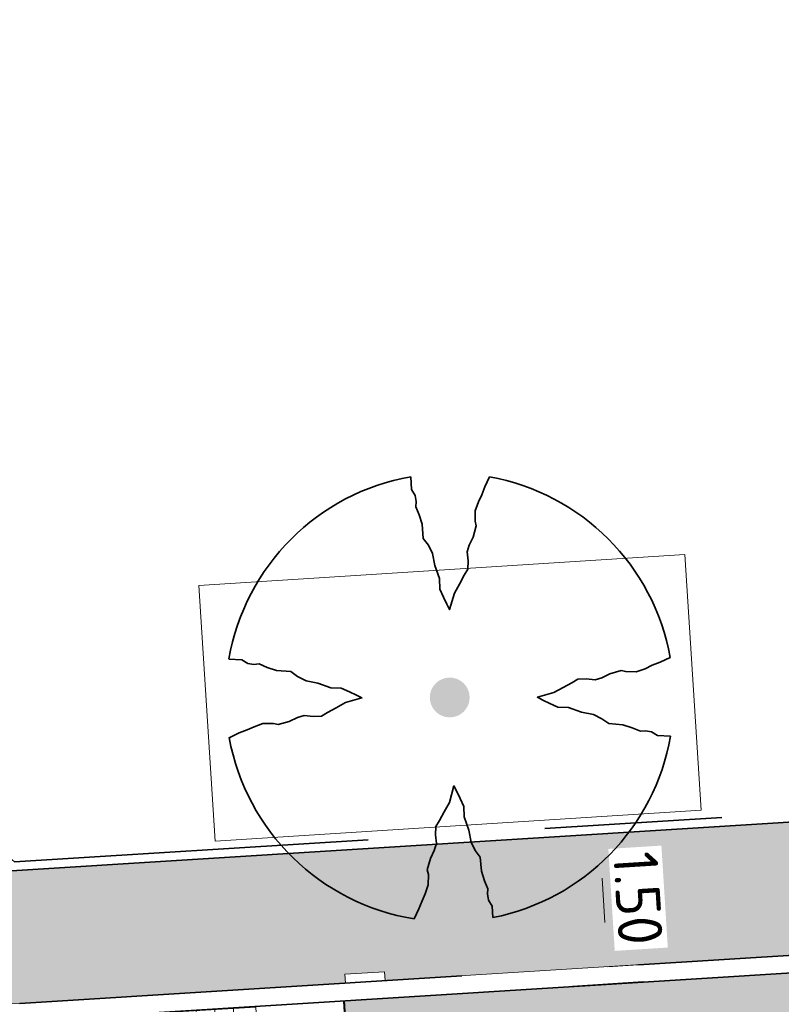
# Model space of a CAD drawing. Header units: metres. Extents: x 162305 to 163132, y 502542 to 502928.
# Tile 95 of 222: x 162470 to 162478, y 502745 to 502756. Entities that reach past the tile are written whole.
import ezdxf

# ---------------------------------------------------------------- set-up
doc = ezdxf.new("R2010")
doc.units = ezdxf.units.M
doc.linetypes.add('VH-OPSLUITBAND-SO', pattern=[10, 4, -2, 2, -2])
doc.linetypes.add('VH-TROTTOIRBAND-SO', pattern=[15, 5, -2, 2, -2, 2, -2])
for name, color, linetype, lineweight in [('N-BH-VH-DREMPEL_BESTRAAT_30KMU-G', 7, 'Continuous', 40), ('N-WE-GR-GRAS-A-200', 62, 'Continuous', 18), ('N-WE-VH-KANTOPSLUITING_VOORKANTBAND-G', 50, 'Continuous', 35), ('N-WE-VH-OPENVERHARDING_BETONSTRAATSTEEN-A', 92, 'Continuous', 18), ('N-WE-VH-OPENVERHARDING_BETONSTRAATSTEEN-A-200', 92, 'Continuous', 18), ('N-WE-VH-OPENVERHARDING_TEGEL-A', 92, 'Continuous', 18), ('X-XX-AL-M', 7, 'Continuous', 18)]:
    doc.layers.add(name, color=color, linetype=linetype, lineweight=lineweight)
for name, color, linetype, lineweight, true_color in [('N-BH-VH-VERHARDING_TEGEL-Grijs', 253, 'Continuous', 13, 0x828282), ('N-WE-GR-PLANTGATVERBETERING-A', 92, 'Continuous', 13, 0x00bd00), ('N-WE-VH-KANTOPSLUITING_OPSLUITBAND_100X200-G', 150, 'VH-OPSLUITBAND-SO', 35, 0x007fff), ('N-WE-VH-KANTOPSLUITING_TROTTOIRBAND_180X200-G', 6, 'VH-TROTTOIRBAND-SO', 35, 0xff00ff), ('N01-WE-GR-BOOM-S', 30, 'Continuous', 35, 0xff7f00)]:
    doc.layers.add(name, color=color, linetype=linetype, lineweight=lineweight, true_color=true_color)
doc.layers.add('X-XX-AL-HULPLIJN 01-G', color=1, linetype='Continuous', lineweight=18, true_color=0xff0000, plot=False)
doc.styles.add('NLCS-ISO-M200-T25', font='NLCS-ISO.ttf', dxfattribs={"height": 0.5})
doc.dimstyles.new('NLCS-M200-T25-PIJL_L2_H2', dxfattribs={"dimscale": 0.2, "dimtxt": 2.5, "dimasz": 2.5, "dimexe": 2, "dimexo": 2, "dimgap": 0.7, "dimtad": 1, "dimzin": 0, "dimdsep": 46, "dimtxsty": 'NLCS-ISO-M200-T25', "dimcen": 0, "dimdle": 2, "dimclrd": 256, "dimclre": 256, "dimclrt": 256, "dimazin": 0, "dimtfac": 1, "dimtdec": 3, "dimtofl": 0, "dimtmove": 0, "dimatfit": 3, "dimfxl": 2, "dimfxlon": 1, "dimtfillclr": 256, "dimtolj": 1, "dimtzin": 0, "dimlwd": -1, "dimlwe": -1, "dimarcsym": 0})

# ---------------------------------------------------------------- blocks, each defined once
blk = doc.blocks.new('*D237')
at = {"layer": 'Defpoints', "color": 0, "transparency": 16777216}
for p in [(162476.4178941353, 502745.0355314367), (162477.2412293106, 502745.0870626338), (162478.0185545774, 502739.6110932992)]:
    blk.add_point(p, dxfattribs=at)
at = {"layer": 'X-XX-AL-M', "transparency": 16777216}
for p, q in [((162476.8171129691, 502745.0605178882), (162476.0186753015, 502745.0105449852)), ((162476.7310887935, 502740.0314912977), (162476.4491271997, 502744.5365078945)), ((162477.1615406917, 502739.5574542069), (162476.3631030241, 502739.5074813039))]:
    blk.add_line(p, q, dxfattribs=at)
for points in [[(162476.5322977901, 502744.5417134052), (162476.3659566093, 502744.5313023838), (162476.4178941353, 502745.0355314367)], [(162476.8142593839, 502740.0366968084), (162476.6479182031, 502740.0262857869), (162476.7623218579, 502739.5324677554)]]:
    blk.add_solid(points, dxfattribs=at)
at = {"layer": 'X-XX-AL-M', "transparency": 16777216, "insert": (162477.0292487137, 502742.3114846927), "char_height": 0.5, "attachment_point": 5, "rotation": 273.58137721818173, "style": 'NLCS-ISO-M200-T25', "bg_fill": 3, "box_fill_scale": 1.1, "bg_fill_color": 256, "bg_fill_true_color": 13158600, "bg_fill_transparency": 0}
blk.add_mtext('\\A1;5,50', dxfattribs=at)
blk = doc.blocks.new('*D238')
at = {"layer": 'Defpoints', "color": 0, "transparency": 16777216}
for p in [(162476.3227849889, 502746.7260447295), (162476.2467216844, 502745.218391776)]:
    blk.add_point(p, dxfattribs=at)
at = {"layer": 'X-XX-AL-M', "transparency": 16777216}
for p, q in [((162476.3227849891, 502746.7260447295), (162476.7220038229, 502746.751031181)), ((162476.3540180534, 502746.2270211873), (162476.3852484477, 502745.7280403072)), ((162476.416481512, 502745.229016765), (162476.8157003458, 502745.2540032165))]:
    blk.add_line(p, q, dxfattribs=at)
for points in [[(162476.4371886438, 502746.2322266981), (162476.270847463, 502746.2218156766), (162476.3227849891, 502746.7260447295)], [(162476.4684190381, 502745.7332458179), (162476.3020778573, 502745.7228347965), (162476.416481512, 502745.229016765)]]:
    blk.add_solid(points, dxfattribs=at)
at = {"layer": 'X-XX-AL-M', "transparency": 16777216, "insert": (162476.7588716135, 502746.0018925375), "char_height": 0.5, "attachment_point": 5, "rotation": 273.58137721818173, "style": 'NLCS-ISO-M200-T25', "bg_fill": 3, "box_fill_scale": 1.1, "bg_fill_color": 256, "bg_fill_true_color": 13158600, "bg_fill_transparency": 0}
blk.add_mtext('\\A1;1.50', dxfattribs=at)
at = {"layer": 'Defpoints', "color": 0, "transparency": 16777216}
blk.add_point((162476.416481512, 502745.229016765), dxfattribs=at)
blk = doc.blocks.new('SGR-BOOM_3E GROOTTE')
h = blk.add_hatch(color=256)
edge = h.paths.add_edge_path()
edge.add_arc((-0.001990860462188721, 0.003386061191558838), 0.15, 0, 360)
at = {"flags": 128}
for points in [[(-0.2956210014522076, 1.665075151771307), (-0.2899960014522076, 1.568887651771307), (-0.2613085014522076, 1.523325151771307), (-0.2545585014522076, 1.477762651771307), (-0.2562460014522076, 1.438950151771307), (-0.2314960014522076, 1.378762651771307), (-0.2084335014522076, 1.306762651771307), (-0.2011210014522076, 1.200450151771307), (-0.1628710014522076, 1.149262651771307), (-0.1324960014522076, 1.086262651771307), (-0.1150585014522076, 0.9973876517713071), (-0.07905850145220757, 0.8978251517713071), (-0.07624600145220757, 0.8190751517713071), (-0.04868350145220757, 0.758325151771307), (-0.02280850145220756, 0.7048876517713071), (-0.003121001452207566, 0.664387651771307), (0.03344149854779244, 0.788137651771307), (0.07169149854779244, 0.8573251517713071), (0.1065664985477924, 0.923700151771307), (0.1341289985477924, 0.969262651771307), (0.1375039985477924, 1.032825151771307), (0.1290664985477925, 1.098637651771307), (0.1442539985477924, 1.149262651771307), (0.1751914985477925, 1.210575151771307), (0.1982539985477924, 1.294950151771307), (0.1903789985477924, 1.329825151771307), (0.1898164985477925, 1.409137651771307), (0.2134414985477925, 1.474950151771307), (0.2387539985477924, 1.527825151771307), (0.2618164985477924, 1.588575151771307), (0.2972539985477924, 1.663950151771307)], [(1.659628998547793, -0.287924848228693), (1.562316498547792, -0.282299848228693), (1.516191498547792, -0.254174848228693), (1.471753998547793, -0.246862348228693), (1.433503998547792, -0.250237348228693), (1.371066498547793, -0.224362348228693), (1.300191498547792, -0.201299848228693), (1.194441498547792, -0.193424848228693), (1.143253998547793, -0.156299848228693), (1.079128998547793, -0.124799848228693), (0.9908164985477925, -0.106799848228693), (0.8923789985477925, -0.07192484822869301), (0.8125039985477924, -0.06911234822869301), (0.7523164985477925, -0.04211234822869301), (0.6988789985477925, -0.01567484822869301), (0.6583789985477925, 0.004575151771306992), (0.7821289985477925, 0.04057515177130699), (0.8513164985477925, 0.07826265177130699), (0.9171289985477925, 0.113700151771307), (0.9621289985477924, 0.141825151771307), (1.025128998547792, 0.144075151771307), (1.092628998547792, 0.135637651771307), (1.143253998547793, 0.151387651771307), (1.204003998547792, 0.181200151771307), (1.288378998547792, 0.205950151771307), (1.323253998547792, 0.198075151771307), (1.402003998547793, 0.197512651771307), (1.468378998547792, 0.220012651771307), (1.521253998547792, 0.247012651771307), (1.582566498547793, 0.268950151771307), (1.658503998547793, 0.304387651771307)], [(-1.664746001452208, 0.292575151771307), (-1.567433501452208, 0.286950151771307), (-1.520746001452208, 0.259387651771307), (-1.475746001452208, 0.252075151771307), (-1.437496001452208, 0.255450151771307), (-1.376746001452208, 0.229575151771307), (-1.305871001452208, 0.206512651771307), (-1.198996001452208, 0.198637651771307), (-1.148933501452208, 0.160950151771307), (-1.083121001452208, 0.128325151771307), (-0.9942460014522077, 0.111450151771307), (-0.8969335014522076, 0.07713765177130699), (-0.8181835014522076, 0.074325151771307), (-0.7568710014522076, 0.04676265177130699), (-0.7039960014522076, 0.02145015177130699), (-0.6629335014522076, 0.0006376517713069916), (-0.7866835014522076, -0.03536234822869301), (-0.8564335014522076, -0.07361234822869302), (-0.9222460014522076, -0.108487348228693), (-0.9678085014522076, -0.136612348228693), (-1.030808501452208, -0.138862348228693), (-1.097183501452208, -0.130987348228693), (-1.148933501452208, -0.146174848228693), (-1.209683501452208, -0.176549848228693), (-1.292933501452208, -0.200174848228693), (-1.327808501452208, -0.192862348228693), (-1.407683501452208, -0.193424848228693), (-1.472933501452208, -0.216487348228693), (-1.525808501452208, -0.241237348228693), (-1.587121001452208, -0.263174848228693), (-1.662496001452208, -0.299737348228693)], [(-0.2703085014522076, -1.662674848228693), (-0.2337460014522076, -1.586737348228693), (-0.2106835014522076, -1.526549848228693), (-0.1864960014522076, -1.473674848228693), (-0.1634335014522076, -1.407299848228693), (-0.1628710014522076, -1.328549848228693), (-0.1713085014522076, -1.292549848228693), (-0.1471210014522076, -1.208737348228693), (-0.1178710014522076, -1.147424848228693), (-0.1021210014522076, -1.096799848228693), (-0.1094335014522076, -1.030424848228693), (-0.1066210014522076, -0.967987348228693), (-0.07849600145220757, -0.9224248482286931), (-0.04305850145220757, -0.856612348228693), (-0.004808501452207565, -0.786862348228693), (0.03006649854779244, -0.662549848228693), (0.05144149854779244, -0.703612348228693), (0.07619149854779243, -0.756487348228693), (0.1037539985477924, -0.817799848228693), (0.1071289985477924, -0.8959873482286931), (0.1420039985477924, -0.9949873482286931), (0.1588789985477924, -1.084424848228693), (0.1903789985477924, -1.147424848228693), (0.2280664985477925, -1.198612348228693), (0.2365039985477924, -1.304924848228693), (0.2595664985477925, -1.376362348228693), (0.2848789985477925, -1.437674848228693), (0.2815039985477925, -1.475362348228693), (0.2893789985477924, -1.522049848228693), (0.3169414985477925, -1.566487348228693), (0.3231289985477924, -1.652549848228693)]]:
    blk.add_lwpolyline(points, dxfattribs=at)
for start, end in [(100.0002194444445, 170.1098166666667), (10.29992500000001, 79.79196666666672), (281.0945583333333, 350.0620888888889), (190.3241250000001, 260.8432527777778)]:
    blk.add_arc((-0.001990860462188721, 0.003386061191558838), 1.687497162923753, start, end)

msp = doc.modelspace()

# ---------------------------------------------------------------- hatches: boundary and pattern name
at = {"layer": 'N-WE-GR-GRAS-A-200'}
h = msp.add_hatch(dxfattribs=at)
h.set_pattern_fill('AGR-GRAS_02-SO', color=256, scale=0.2, style=0, pattern_type=2)
h.set_pattern_definition([(0, (0, 0), (2, 2), [0.5, -1.5]), (0, (1.1, 1.2), (2, 2), [0.5, -1.5]), (90, (0.2, 0.7000000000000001), (-2, 2), [0.5, -1.5]), (90, (1, 1.4), (-2, 2), [0.5, -1.5]), (45, (0.4, 1.4), (0, 2.00000000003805), [0.5, -2.328427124]), (135, (1.1, 0), (-2.00000000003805, 0), [0.5, -2.328427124]), (26.56505119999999, (0.5, 0.6000000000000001), (2.000000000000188, 8.001289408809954e-10), [0.5, -3.972135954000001]), (26.56505119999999, (1.4, 1.6), (2.000000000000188, 8.001289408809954e-10), [0.5, -3.972135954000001]), (63.43494882, (1.4, 0), (1.019972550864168e-10, 2.000000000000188), [0.4999999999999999, -3.972135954]), (63.43494882, (0.5, 0.9), (1.019972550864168e-10, 2.000000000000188), [0.4999999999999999, -3.972135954]), (63.43494882, (1.2, 0.4), (1.019972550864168e-10, 2.000000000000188), [0.4999999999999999, -3.972135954]), (116.5650512, (0, 1.1), (-8.00129740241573e-10, 2.000000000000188), [0.4999999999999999, -3.972135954]), (153.43494882, (0.4, 0.3), (-2.000000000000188, 1.019979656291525e-10), [0.5, -3.972135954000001])])
h.paths.add_polyline_path([(162421.5165590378, 502819.7260517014), (162435.0341480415, 502820.5761715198), (162435.1688183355, 502820.4316233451), (162435.3426501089, 502820.2749681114), (162435.552850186, 502820.1206294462), (162435.8967156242, 502819.9441172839), (162436.2277402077, 502819.8405780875), (162436.6488709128, 502819.7886927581), (162442.0138132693, 502820.0949395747), (162442.1810611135, 502820.2103278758), (162442.3248732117, 502817.9525913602), (162445.007909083, 502818.1234939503), (162446.2444226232, 502817.2507322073), (162443.1915292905, 502817.0609060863), (162443.5109028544, 502811.9245559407), (162442.5054510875, 502811.8576059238), (162442.17, 502817.226), (162424.634, 502816.1300000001), (162424.643, 502815.982), (162424.9671399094, 502810.7714661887), (162422.0807124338, 502810.5898051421)])
edge = h.paths.add_edge_path(flags=16)
edge.add_ellipse((162362.043387, 502852.5697739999), major_axis=(-0.002383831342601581, 0.03742427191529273), ratio=0.9992283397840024, start_angle=0, end_angle=360, ccw=False)
edge = h.paths.add_edge_path(flags=16)
edge.add_ellipse((162362.5847170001, 502843.0740939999), major_axis=(-0.002383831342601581, 0.03742427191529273), ratio=0.9992283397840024, start_angle=0, end_angle=360, ccw=False)
edge = h.paths.add_edge_path(flags=16)
edge.add_ellipse((162361.374981, 502862.4700579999), major_axis=(-0.002383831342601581, 0.03742427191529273), ratio=0.9992283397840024, start_angle=0, end_angle=360, ccw=False)
h.paths.add_polyline_path([(162362.2190213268, 502859.5504481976), (162362.3188333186, 502859.5565773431), (162363.5149332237, 502840.0783135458), (162363.4151212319, 502840.0721844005), (162363.4427023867, 502839.6230304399), (162363.5425143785, 502839.6291595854), (162363.6292576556, 502838.2165615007), (162362.8224999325, 502838.1585549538), (162362.7862460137, 502838.484052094), (162362.7876825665, 502838.4841989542), (162362.7580411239, 502838.7741446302), (162362.163, 502845.4909999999), (162360.89836909, 502866.6763346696), (162361.8778000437, 502866.7387219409), (162362.2912521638, 502860.0057313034), (162362.191440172, 502859.9996021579)])
h.paths.add_polyline_path([(162370.3601271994, 502859.1295107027), (162370.1821962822, 502861.9228857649), (162370.463, 502861.9199999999), (162370.486, 502861.4019999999), (162370.7786257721, 502861.4149999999), (162370.814, 502860.8959999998), (162371.3365986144, 502860.9349999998), (162371.387, 502859.961), (162371.777, 502859.9789999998), (162371.7795167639, 502859.2226011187)])
edge = h.paths.add_edge_path(flags=16)
edge.add_ellipse((162389.543764, 502924.3068979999), major_axis=(-0.002385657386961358, 0.03745293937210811), ratio=0.9992283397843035, start_angle=0, end_angle=360, ccw=False)
edge = h.paths.add_edge_path(flags=16)
edge.add_ellipse((162379.964316, 502923.7109299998), major_axis=(-0.002385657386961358, 0.03745293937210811), ratio=0.9992283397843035, start_angle=0, end_angle=360, ccw=False)
h.paths.add_polyline_path([(162371.042, 502923.0409999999), (162371.029, 502923.5469999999), (162371.0223638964, 502923.6548720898), (162398.1123599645, 502925.3046281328), (162398.1452615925, 502924.7643634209)])
edge = h.paths.add_edge_path(flags=16)
edge.add_ellipse((162472.361153, 502871.472719), major_axis=(-0.002385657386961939, 0.03745293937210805), ratio=0.9992283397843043, start_angle=0, end_angle=360, ccw=False)
edge = h.paths.add_edge_path(flags=16)
edge.add_ellipse((162472.2864730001, 502872.403486), major_axis=(-0.002385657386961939, 0.03745293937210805), ratio=0.9992283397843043, start_angle=0, end_angle=360, ccw=False)
edge = h.paths.add_edge_path(flags=16)
edge.add_ellipse((162481.3114880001, 502872.9735409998), major_axis=(-0.002385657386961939, 0.03745293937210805), ratio=0.9992283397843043, start_angle=0, end_angle=360, ccw=False)
edge = h.paths.add_edge_path(flags=16)
edge.add_ellipse((162481.4002010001, 502872.0775119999), major_axis=(-0.002385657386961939, 0.03745293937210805), ratio=0.9992283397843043, start_angle=0, end_angle=360, ccw=False)
edge = h.paths.add_edge_path(flags=16)
edge.add_ellipse((162491.4805440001, 502873.637313), major_axis=(-0.002385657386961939, 0.03745293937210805), ratio=0.9992283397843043, start_angle=0, end_angle=360, ccw=False)
edge = h.paths.add_edge_path()
edge.add_line((162491.6143036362, 502871.717545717), (162490.495948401, 502871.6572610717))
edge.add_line((162490.495948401, 502871.6572610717), (162490.4911206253, 502871.770458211))
edge.add_line((162490.4911206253, 502871.770458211), (162478.1572766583, 502870.9921482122))
edge.add_line((162478.1572766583, 502870.9921482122), (162470.9743753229, 502870.6049558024))
edge.add_line((162470.9743753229, 502870.6049558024), (162470.8563556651, 502872.5000220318))
edge.add_line((162470.8563556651, 502872.5000220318), (162485.6270000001, 502873.4150000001))
edge.add_line((162485.6270000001, 502873.4150000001), (162493.227, 502873.874))
edge.add_line((162493.227, 502873.874), (162492.8458826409, 502880.3916842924))
edge.add_line((162492.8458826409, 502880.3916842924), (162493.9870089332, 502880.4646632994))
edge.add_line((162493.9870089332, 502880.4646632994), (162494.5185704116, 502871.8740994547))
edge.add_line((162494.5185704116, 502871.8740994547), (162491.6457403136, 502871.7192403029))
edge.add_ellipse((162491.6281880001, 502871.7524060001), major_axis=(-0.002385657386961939, 0.03745293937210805), ratio=0.9992283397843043, start_angle=204.2610710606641, end_angle=514.6215030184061)
h.paths.add_polyline_path([(162503.0755587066, 502855.4427169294), (162503.1753678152, 502855.4488928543), (162503.1815437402, 502855.3490837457), (162507.7228581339, 502855.6300883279), (162508.3250288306, 502845.8984091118), (162508.8258166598, 502845.9293965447), (162509.9220368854, 502845.9962164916), (162508.4797209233, 502869.3054814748), (162502.5611213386, 502868.9392541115), (162502.3616388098, 502868.2951169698), (162502.3731368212, 502866.8913389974)])
h.paths.add_polyline_path([(162538.7342247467, 502870.4526310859), (162538.7367962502, 502870.458550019), (162538.7430412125, 502870.4777147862), (162538.7473811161, 502870.496931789), (162538.7498959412, 502870.5159468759), (162538.7507036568, 502870.5345366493), (162538.7498980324, 502870.5531265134), (162538.7473853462, 502870.5721418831), (162538.7430476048, 502870.5913593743), (162538.7368047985, 502870.6105248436), (162538.7286236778, 502870.6293614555), (162538.7222540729, 502870.6408522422), (162538.7033428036, 502870.9382040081), (162537.9507959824, 502870.8903428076), (162537.9680789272, 502870.6185940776), (162537.964609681, 502870.6106081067), (162537.9583653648, 502870.5914438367), (162537.9540258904, 502870.5722273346), (162537.9515112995, 502870.5532127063), (162537.9507036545, 502870.5346233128), (162537.9515092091, 502870.5160338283), (162537.9540216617, 502870.4970189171), (162537.9583589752, 502870.4778019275), (162537.964601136, 502870.4586369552), (162537.9727813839, 502870.4398007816), (162537.9803143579, 502870.4262100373), (162537.9986571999, 502870.137795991), (162538.7512040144, 502870.1856571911)], flags=16)
edge = h.paths.add_edge_path(flags=16)
edge.add_ellipse((162531.9063522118, 502869.9819825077), major_axis=(-0.2500000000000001, 0), ratio=1, start_angle=-146.51130248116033, end_angle=206.7590416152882, ccw=False)
edge.add_line((162532.1148508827, 502870.1199256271), (162532.1295791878, 502870.0945423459))
edge = h.paths.add_edge_path(flags=16)
edge.add_ellipse((162511.918555, 502869.277477), major_axis=(-0.00238565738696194, 0.03745293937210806), ratio=0.9992283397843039, start_angle=0, end_angle=360, ccw=False)
edge = h.paths.add_edge_path(flags=16)
edge.add_ellipse((162522.496849, 502868.4620289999), major_axis=(-0.00238565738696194, 0.03745293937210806), ratio=0.9992283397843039, start_angle=0, end_angle=360, ccw=False)
edge = h.paths.add_edge_path(flags=16)
edge.add_ellipse((162522.447144, 502869.8904319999), major_axis=(-0.00238565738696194, 0.03745293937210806), ratio=0.9992283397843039, start_angle=0, end_angle=360, ccw=False)
edge = h.paths.add_edge_path(flags=16)
edge.add_ellipse((162532.378619, 502869.05672), major_axis=(-0.00238565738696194, 0.03745293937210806), ratio=0.9992283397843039, start_angle=0, end_angle=360, ccw=False)
edge = h.paths.add_edge_path()
edge.add_line((162511.9016605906, 502867.7473060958), (162510.2102112, 502867.6449842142))
edge.add_line((162510.2102112, 502867.6449842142), (162510.1085309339, 502869.3060766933))
edge.add_line((162510.1085309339, 502869.3060766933), (162538.7403474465, 502871.0777381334))
edge.add_line((162538.7403474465, 502871.0777381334), (162538.8441031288, 502869.3771517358))
edge.add_line((162538.8441031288, 502869.3771517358), (162511.9425193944, 502867.7497777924))
edge.add_ellipse((162511.920191, 502867.7799310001), major_axis=(-0.00238565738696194, 0.03745293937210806), ratio=0.9992283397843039, start_angle=212.895373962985, end_angle=506.7391838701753)
edge = h.paths.add_edge_path(flags=16)
edge.add_ellipse((162554.016631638, 502704.4069191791), major_axis=(-0.2500000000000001, 0), ratio=1, start_angle=-19.78060631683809, end_angle=333.4897362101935, ccw=False)
edge.add_line((162553.7813827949, 502704.4915240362), (162553.7929180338, 502704.5185087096))
edge = h.paths.add_edge_path()
edge.add_ellipse((162551.4431023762, 502714.7606002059), major_axis=(-0.5786424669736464, 0), ratio=1, start_angle=88.32756619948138, end_angle=98.42476321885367)
edge.add_line((162551.5278796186, 502714.1882018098), (162556.303, 502714.513))
edge.add_line((162556.303, 502714.513), (162556.577, 502710.1250000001))
edge.add_line((162556.577, 502710.1250000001), (162556.776, 502710.137))
edge.add_line((162556.776, 502710.137), (162556.8456714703, 502709.2360332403))
edge.add_line((162556.8456714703, 502709.2360332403), (162552.7317102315, 502708.9739843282))
edge.add_line((162552.7317102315, 502708.9739843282), (162552.9859847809, 502704.982074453))
edge.add_line((162552.9859847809, 502704.982074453), (162557.1540978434, 502705.2475726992))
edge.add_line((162557.1540978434, 502705.2475726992), (162557.1710000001, 502705.029))
edge.add_line((162557.1710000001, 502705.029), (162577.095, 502706.273))
edge.add_line((162577.095, 502706.273), (162577.2190000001, 502706.8259999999))
edge.add_line((162577.2190000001, 502706.8259999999), (162577.3048540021, 502705.3783479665))
edge.add_line((162577.3048540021, 502705.3783479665), (162549.7918656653, 502703.6927452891))
edge.add_line((162549.7918656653, 502703.6927452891), (162549.1598177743, 502713.8137040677))
edge.add_line((162549.1598177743, 502713.8137040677), (162549.361875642, 502713.8262496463))
edge.add_line((162549.361875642, 502713.8262496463), (162549.3556780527, 502713.9260674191))
edge.add_line((162549.3556780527, 502713.9260674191), (162550.2635827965, 502713.9824417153))
edge.add_ellipse((162550.2202014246, 502714.6810961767), major_axis=(-0.7000000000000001, 0), ratio=1, start_angle=93.55309047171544, end_angle=128.9931781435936)
edge.add_line((162550.6606609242, 502714.1370415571), (162551.426214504, 502714.1822042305))
edge = h.paths.add_edge_path(flags=16)
edge.add_ellipse((162508.182291, 502708.9626890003), major_axis=(-0.002385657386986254, 0.03745293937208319), ratio=0.9992283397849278, start_angle=0, end_angle=360, ccw=False)
edge = h.paths.add_edge_path(flags=16)
edge.add_ellipse((162498.418432, 502708.1386420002), major_axis=(-0.002385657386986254, 0.03745293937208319), ratio=0.9992283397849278, start_angle=0, end_angle=360, ccw=False)
edge = h.paths.add_edge_path(flags=16)
edge.add_ellipse((162487.92888, 502707.676082), major_axis=(-0.002385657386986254, 0.03745293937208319), ratio=0.9992283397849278, start_angle=0, end_angle=360, ccw=False)
edge = h.paths.add_edge_path(flags=16)
edge.add_ellipse((162478.21442, 502707.1048410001), major_axis=(-0.002385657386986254, 0.03745293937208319), ratio=0.9992283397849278, start_angle=0, end_angle=360, ccw=False)
h.paths.add_polyline_path([(162476.6849999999, 502707.0870000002), (162505.879, 502708.9120000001), (162539.79, 502710.978), (162539.8512384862, 502709.9872224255), (162476.7460532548, 502706.0992192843)])
edge = h.paths.add_edge_path(flags=16)
edge.add_ellipse((162395.834261, 502721.3618740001), major_axis=(-0.002383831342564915, 0.03742427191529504), ratio=0.999228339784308, start_angle=0, end_angle=360, ccw=False)
edge = h.paths.add_edge_path(flags=16)
edge.add_ellipse((162396.470102, 502711.1848960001), major_axis=(-0.002383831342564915, 0.03742427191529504), ratio=0.999228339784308, start_angle=0, end_angle=360, ccw=False)
edge = h.paths.add_edge_path()
edge.add_line((162395.3827017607, 502731.7149209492), (162396.765, 502708.907))
edge.add_line((162396.765, 502708.907), (162397.0362159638, 502704.3002450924))
edge.add_line((162397.0362159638, 502704.3002450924), (162396.2952306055, 502704.2557530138))
edge.add_line((162396.2952306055, 502704.2557530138), (162395.7976409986, 502704.6969723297))
edge.add_line((162395.7976409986, 502704.6969723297), (162394.0179850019, 502733.9348903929))
edge.add_line((162394.0179850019, 502733.9348903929), (162394.9004865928, 502734.9337845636))
edge.add_line((162394.9004865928, 502734.9337845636), (162395.1865293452, 502734.9517658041))
edge.add_line((162395.1865293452, 502734.9517658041), (162395.3786342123, 502731.7820354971))
edge.add_ellipse((162395.364097, 502731.7474740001), major_axis=(-0.002383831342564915, 0.03742427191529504), ratio=0.999228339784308, start_angle=333.5251489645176, end_angle=566.1216927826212)
edge = h.paths.add_edge_path(flags=16)
edge.add_ellipse((162599.331135, 502707.3641609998), major_axis=(-0.002385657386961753, 0.03745293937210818), ratio=0.9992283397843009, start_angle=0, end_angle=360, ccw=False)
edge = h.paths.add_edge_path(flags=16)
edge.add_ellipse((162589.564927, 502706.8229459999), major_axis=(-0.002385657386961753, 0.03745293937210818), ratio=0.9992283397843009, start_angle=0, end_angle=360, ccw=False)
edge = h.paths.add_edge_path()
edge.add_ellipse((162583.9606018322, 502706.2395809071), major_axis=(-0.25, 0), ratio=1, start_angle=93.48921757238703, end_angle=273.4892176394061)
edge.add_line((162583.9453866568, 502706.4891174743), (162583.9425624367, 502706.5354361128))
edge.add_line((162583.9425624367, 502706.5354361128), (162608.977, 502708.0619999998))
edge.add_line((162608.977, 502708.0619999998), (162609.0222481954, 502707.3215365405))
edge.add_line((162609.0222481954, 502707.3215365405), (162583.9881483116, 502705.7878047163))
edge.add_line((162583.9881483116, 502705.7878047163), (162583.9758170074, 502705.9900443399))
edge = h.paths.add_edge_path(flags=16)
edge.add_ellipse((162616.1438289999, 502666.5185710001), major_axis=(-0.002383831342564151, 0.03742427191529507), ratio=0.9992283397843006, start_angle=0, end_angle=360, ccw=False)
edge = h.paths.add_edge_path(flags=16)
edge.add_ellipse((162615.418174, 502676.4011740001), major_axis=(-0.002383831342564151, 0.03742427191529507), ratio=0.9992283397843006, start_angle=0, end_angle=360, ccw=False)
edge = h.paths.add_edge_path()
edge.add_ellipse((162615.4285143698, 502664.8072041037), major_axis=(-0.25, 0), ratio=1, start_angle=33.48920055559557, end_angle=333.4892346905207)
edge.add_line((162615.2048017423, 502664.9187955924), (162615.1525454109, 502664.9448619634))
edge.add_line((162615.1525454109, 502664.9448619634), (162613.958497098, 502684.041838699))
edge.add_line((162613.958497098, 502684.041838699), (162615.1414976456, 502684.115805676))
edge.add_line((162615.1414976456, 502684.115805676), (162615.159, 502683.7990000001))
edge.add_line((162615.159, 502683.7990000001), (162616.3066053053, 502665.5481842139))
edge.add_line((162616.3066053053, 502665.5481842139), (162616.3033225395, 502665.5336481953))
edge.add_line((162616.3033225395, 502665.5336481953), (162616.3008077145, 502665.514633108))
edge.add_line((162616.3008077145, 502665.514633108), (162616.2999999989, 502665.4960433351))
edge.add_line((162616.2999999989, 502665.4960433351), (162616.3008056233, 502665.4774534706))
edge.add_line((162616.3008056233, 502665.4774534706), (162616.3033183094, 502665.4584381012))
edge.add_line((162616.3033183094, 502665.4584381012), (162616.3076560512, 502665.4392206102))
edge.add_line((162616.3076560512, 502665.4392206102), (162616.3138988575, 502665.4200551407))
edge.add_line((162616.3138988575, 502665.4200551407), (162616.314791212, 502665.4180005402))
edge.add_line((162616.314791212, 502665.4180005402), (162616.722, 502658.942))
edge.add_line((162616.722, 502658.942), (162615.5333526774, 502658.8544320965))
edge.add_line((162615.5333526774, 502658.8544320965), (162615.1717733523, 502664.6373404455))
edge.add_line((162615.1717733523, 502664.6373404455), (162615.2200169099, 502664.6692591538))
h.paths.add_polyline_path([(162613.8066207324, 502655.3830135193), (162613.5983157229, 502658.7118775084), (162613.6383711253, 502658.7148283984), (162613.9336933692, 502653.9916007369), (162582.143659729, 502652.0176703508), (162582.0627495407, 502653.3171170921)])
h.paths.add_polyline_path([(162630.4243863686, 502647.5564365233), (162630.6988101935, 502642.625785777), (162628.400261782, 502642.4938657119), (162627.7770362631, 502642.4580970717), (162627.7860277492, 502642.2775601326), (162603.4329293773, 502640.7654094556), (162603.1143130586, 502645.8967066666), (162602.0771908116, 502645.8411463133), (162602.1052835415, 502645.3920240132), (162602.140627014, 502645.3942347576), (162602.4673671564, 502640.0490361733), (162633.8554516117, 502641.9628847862), (162634.1446303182, 502641.9819357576), (162633.8808725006, 502644.367061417), (162633.7172807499, 502644.9995907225), (162633.3784737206, 502645.7268571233), (162632.876258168, 502646.363503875), (162632.2858631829, 502646.8539192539), (162631.6236958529, 502647.2106270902)])
edge = h.paths.add_edge_path(flags=16)
edge.add_ellipse((162567.844551, 502652.1996749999), major_axis=(-0.002385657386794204, 0.03745293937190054), ratio=0.9992283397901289, start_angle=0, end_angle=360, ccw=False)
edge = h.paths.add_edge_path()
edge.add_line((162548.0456737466, 502650.7682154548), (162548.0302749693, 502651.0150177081))
edge.add_line((162548.0302749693, 502651.0150177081), (162549.486, 502651.1087671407))
edge.add_line((162549.486, 502651.1087671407), (162549.486, 502650.5171653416))
edge.add_line((162549.486, 502650.5171653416), (162550.286, 502650.5171653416))
edge.add_line((162550.286, 502650.5171653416), (162550.286, 502651.1602875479))
edge.add_line((162550.286, 502651.1602875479), (162558.5596133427, 502651.6931124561))
edge.add_ellipse((162558.586846, 502651.7189099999), major_axis=(-0.002385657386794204, 0.03745293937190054), ratio=0.9992283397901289, start_angle=129.7834060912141, end_angle=230.2967654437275)
edge.add_line((162558.6171626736, 502651.6968186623), (162573.8774278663, 502652.679587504))
edge.add_line((162573.8774278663, 502652.679587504), (162573.9442433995, 502651.6087087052))
edge.add_line((162573.9442433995, 502651.6087087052), (162548.0933813, 502650.003587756))
edge.add_line((162548.0933813, 502650.003587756), (162548.0496484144, 502650.7045118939))
edge.add_ellipse((162548.027968, 502650.7351350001), major_axis=(-0.002385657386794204, 0.03745293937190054), ratio=0.9992283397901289, start_angle=211.6726546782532, end_angle=328.1783617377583)
edge = h.paths.add_edge_path(flags=16)
edge.add_ellipse((162430.664854, 502659.8648859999), major_axis=(-0.002385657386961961, 0.03745293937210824), ratio=0.999228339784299, start_angle=0, end_angle=360, ccw=False)
edge = h.paths.add_edge_path(flags=16)
edge.add_ellipse((162420.419076, 502659.6422339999), major_axis=(-0.002385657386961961, 0.03745293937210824), ratio=0.999228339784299, start_angle=0, end_angle=360, ccw=False)
edge = h.paths.add_edge_path(flags=16)
edge.add_ellipse((162411.255758, 502659.1550639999), major_axis=(-0.002385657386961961, 0.03745293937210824), ratio=0.999228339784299, start_angle=0, end_angle=360, ccw=False)
h.paths.add_polyline_path([(162435.5066193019, 502661.0433013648), (162435.3233302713, 502659.8573135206), (162409.6329158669, 502658.2621252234), (162409.5620526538, 502659.4211363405), (162417.3110000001, 502659.9086496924), (162417.3110000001, 502659.5641653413), (162418.1110000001, 502659.5641653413), (162418.1110000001, 502659.9623525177)])
edge = h.paths.add_edge_path()
edge.add_arc((162406.536, 502665.135), 0.2500000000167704, 314.1360549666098, 386.7590416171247)
edge.add_line((162406.759226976, 502665.2475598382), (162406.7444974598, 502665.27294495))
edge.add_arc((162406.5359999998, 502665.135), 0.2500000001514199, 33.48920055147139, 53.15212306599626)
edge.add_line((162406.685923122, 502665.3350576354), (162405.617, 502682.119))
edge.add_line((162405.617, 502682.119), (162404.587, 502699.361))
edge.add_line((162404.587, 502699.361), (162405.1143578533, 502699.3935952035))
edge.add_line((162405.1143578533, 502699.3935952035), (162407.5658656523, 502659.2976883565))
edge.add_line((162407.5658656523, 502659.2976883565), (162407.0728233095, 502659.2672141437))
edge.add_line((162407.0728233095, 502659.2672141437), (162407.068, 502659.3430000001))
edge.add_line((162407.068, 502659.3430000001), (162407.062, 502659.4299999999))
edge.add_line((162407.062, 502659.4299999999), (162406.7100911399, 502664.9555779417))
h.paths.add_polyline_path([(162384.1750049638, 502626.9891315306), (162385.0461632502, 502626.5921299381), (162372.824584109, 502599.0138271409), (162371.3350000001, 502595.4950000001), (162370.7215316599, 502593.4947695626), (162370.3940593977, 502591.742593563), (162370.27, 502590.8190000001), (162370.22, 502589.0400000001), (162370.38, 502587.0300000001), (162370.565, 502585.909), (162371.415, 502583.295), (162372.1925058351, 502581.7065360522), (162370.9084498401, 502584.3298946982), (162369.965918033, 502586.8058962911), (162369.7468094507, 502588.0398939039), (162369.6159284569, 502589.5431637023), (162369.6091660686, 502591.0279743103), (162369.7646776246, 502592.5846402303), (162370.1565436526, 502594.4288020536), (162370.7452851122, 502596.21519706), (162373.7388263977, 502603.1545829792), (162382.0728048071, 502622.3892297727), (162383.9823001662, 502627.0156439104)])
h.paths.add_polyline_path([(162633.5463762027, 502600.5126540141), (162633.8283551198, 502595.9714000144), (162634.9231162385, 502596.039376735), (162635.3607743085, 502596.0881576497), (162635.8073451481, 502596.2543479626), (162636.1271517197, 502596.4813361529), (162636.3947428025, 502596.7820698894), (162636.6092821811, 502597.1852952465), (162636.6796266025, 502597.5214881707), (162636.6916618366, 502597.8519463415), (162636.4580000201, 502601.6318122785), (162636.458, 502601.6900000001), (162604.9018155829, 502599.7525513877), (162604.8522315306, 502599.7495070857), (162605.1491306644, 502595.6509770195), (162605.3252974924, 502595.0911310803), (162605.5291921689, 502594.7712351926), (162606.0306337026, 502594.3268080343), (162606.4894983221, 502594.1006345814), (162606.9796067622, 502594.0141961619), (162607.3978853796, 502594.0296818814), (162607.3792933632, 502594.3291052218), (162607.4791011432, 502594.3353025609), (162607.1971222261, 502598.8765565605)])
at = {"layer": 'N-WE-VH-OPENVERHARDING_BETONSTRAATSTEEN-A', "true_color": 0x333333}
h = msp.add_hatch(dxfattribs=at)
h.set_pattern_fill('AVH-BSS_KEIFORMAAT_ELLEBOOG', color=250, scale=2, angle=3.513781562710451, pattern_type=2)
h.set_pattern_definition([(3.513781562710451, (0, 0), (0.1967346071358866, 0.2224758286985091), [0.63, -0.21]), (273.5137815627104, (-0.02574122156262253, 0.4192104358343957), (0.1967346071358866, 0.2224758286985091), [0.63, -0.21])])
edge = h.paths.add_edge_path()
edge.add_arc((162457.3715711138, 502737.2431188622), 5.99999999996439, 3.5530904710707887, 93.55309047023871, ccw=False)
edge.add_line((162463.3600379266, 502737.6149591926), (162463.5663230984, 502734.2927485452))
edge.add_line((162463.5663230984, 502734.2927485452), (162469.0611713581, 502734.6377365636))
edge.add_line((162469.0611713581, 502734.6377365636), (162469.0355720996, 502735.0500111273))
edge.add_arc((162473.0278833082, 502735.2979046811), 4.000000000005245, 93.56712088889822, 183.5530904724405, ccw=False)
edge.add_line((162472.7790121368, 502739.2901550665), (162472.4423296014, 502744.7734365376))
edge.add_line((162472.4423296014, 502744.7734365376), (162469.790203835, 502744.6138510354))
edge.add_arc((162469.5403370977, 502748.6060392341), 3.999999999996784, 222.0189401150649, 273.581409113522, ccw=False)
edge.add_arc((162459.8633978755, 502739.8577826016), 9.045127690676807, 42.15686090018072, 93.4197250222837)
edge.add_line((162459.3238557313, 502748.8868040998), (162456.6535903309, 502748.7142805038))
edge.add_line((162456.6535903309, 502748.7142805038), (162456.9997307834, 502743.231585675))
at = {"layer": 'N-WE-VH-OPENVERHARDING_BETONSTRAATSTEEN-A-200', "true_color": 0x333333}
h = msp.add_hatch(dxfattribs=at)
h.set_pattern_fill('AVH-BSS_KEIFORMAAT_KEPER-SO', color=250, scale=0.2, angle=3.550433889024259, pattern_type=2)
h.set_pattern_definition([(48.55043388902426, (0, 0), (-0.0183914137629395, 0.2964148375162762), [0.63, -0.21]), (138.5504338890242, (0.139011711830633, 0.157403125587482), (-0.01839141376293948, 0.2964148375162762), [0.63, -0.21])])
h.paths.add_polyline_path([(162473.4399900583, 502744.8423114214), (162473.7770647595, 502739.3525423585), (162535.7427512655, 502743.2309873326), (162538.4181927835, 502743.3984595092), (162538.0746213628, 502748.8876988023), (162505.6320284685, 502746.8561230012), (162499.6437807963, 502746.4825521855)])
at = {"layer": 'N-WE-VH-OPENVERHARDING_TEGEL-A', "true_color": 0x333333}
h = msp.add_hatch(dxfattribs=at)
h.set_pattern_fill('AVH-TEGEL_300X300_HALFST', color=250, angle=3.036056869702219, pattern_type=2)
h.set_pattern_definition([(3.036056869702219, (0, 0), (0.2916342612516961, 0.1656787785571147), [0.3, -0.3]), (93.0360568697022, (0, 0), (-0.2995789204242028, -0.01588931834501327), [])])
edge = h.paths.add_edge_path()
edge.add_arc((162469.5397750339, 502748.6066667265), 3.799999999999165, 227.6478644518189, 273.56712089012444, ccw=False)
edge.add_line((162466.9797710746, 502745.798396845), (162466.9588306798, 502746.1392032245))
edge.add_line((162466.9588306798, 502746.1392032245), (162469.6840104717, 502746.3105310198))
edge.add_line((162469.6840104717, 502746.3105310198), (162496.6677335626, 502747.9994130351))
edge.add_line((162496.6677335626, 502747.9994130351), (162496.7590138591, 502746.5023700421))
edge.add_line((162496.7590138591, 502746.5023700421), (162491.8831257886, 502746.1971611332))
edge.add_line((162491.8831257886, 502746.1971611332), (162491.8769598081, 502746.2968095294))
edge.add_line((162491.8769598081, 502746.2968095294), (162491.4278188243, 502746.2690178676))
edge.add_line((162491.4278188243, 502746.2690178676), (162491.4340046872, 502746.1690481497))
edge.add_line((162491.4340046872, 502746.1690481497), (162473.9035849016, 502745.071721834))
edge.add_line((162473.9035849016, 502745.071721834), (162473.8974089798, 502745.1715308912))
edge.add_line((162473.8974089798, 502745.1715308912), (162473.448267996, 502745.1437392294))
edge.add_line((162473.448267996, 502745.1437392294), (162473.4544638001, 502745.0436088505))
edge.add_line((162473.4544638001, 502745.0436088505), (162469.7777104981, 502744.8134604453))
edge.add_line((162469.7777104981, 502744.8134604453), (162469.7762026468, 502744.8140288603))

# ---------------------------------------------------------------- linework, layer by layer
at = {"layer": 'N-BH-VH-DREMPEL_BESTRAAT_30KMU-G'}
for p, q in [((162473.482955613, 502744.1424206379), (162473.439668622, 502744.8474465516)), ((162473.4829556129, 502744.1424206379), (162473.4404496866, 502744.8347251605))]:
    msp.add_line(p, q, dxfattribs=at)
at = {"layer": 'N-BH-VH-VERHARDING_TEGEL-Grijs', "flags": 128}
msp.add_lwpolyline([(162469.7762026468, 502744.8140288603, -0.2030854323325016), (162466.9797710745, 502745.7983968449), (162466.9797710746, 502745.798396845), (162466.9588306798, 502746.1392032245), (162469.6840104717, 502746.3105310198), (162496.6677335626, 502747.9994130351), (162496.7590138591, 502746.5023700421), (162491.8831257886, 502746.1971611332), (162491.8769598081, 502746.2968095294), (162491.4278188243, 502746.2690178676), (162491.4340046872, 502746.1690481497), (162473.9035849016, 502745.071721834), (162473.8974089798, 502745.1715308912), (162473.448267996, 502745.1437392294), (162473.4544638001, 502745.0436088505), (162469.7777104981, 502744.8134604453), (162469.7762026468, 502744.8140288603)], format="xyb", dxfattribs=at)
at = {"layer": 'N-WE-GR-PLANTGATVERBETERING-A', "flags": 128}
msp.add_lwpolyline([(162471.982803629, 502746.645274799), (162471.7989613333, 502749.5314538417), (162477.287837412, 502749.8810813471), (162477.4716797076, 502746.9949023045), (162471.982803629, 502746.645274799)], dxfattribs=at)
at = {"layer": 'N-WE-VH-KANTOPSLUITING_OPSLUITBAND_100X200-G'}
msp.add_lwpolyline([(162467.9568878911, 502755.9150178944), (162468.4734896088, 502747.5117987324), (162469.7191042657, 502746.4129231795), (162496.4618774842, 502748.086724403)], dxfattribs=at)
at = {"layer": 'N-WE-VH-KANTOPSLUITING_TROTTOIRBAND_180X200-G'}
msp.add_line((162469.7777104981, 502744.8134604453), (162499.6312874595, 502746.6821615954), dxfattribs=at)
at = {"layer": 'N-WE-VH-KANTOPSLUITING_VOORKANTBAND-G'}
msp.add_lwpolyline([(162431.7453488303, 502747.1740642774), (162437.3158766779, 502747.519953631, 0.4142135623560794), (162437.5966827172, 502747.837991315), (162437.3577796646, 502751.6805718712, -0.4142135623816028), (162437.8257897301, 502752.2106346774), (162454.2941221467, 502753.2331007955, -0.4141885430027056), (162454.8241423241, 502752.7650880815), (162455.0630472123, 502748.9224780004, 0.4142135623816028), (162455.3810848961, 502748.6416719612), (162459.3238557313, 502748.8868040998, -0.2287491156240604), (162466.5686427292, 502745.9285343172, 0.2288582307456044), (162469.790203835, 502744.6138510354), (162499.6437807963, 502746.4825521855)], format="xyb", dxfattribs=at)
msp.add_lwpolyline([(162469.6840104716, 502746.3105310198), (162496.6677335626, 502747.9994130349), (162496.4479050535, 502751.5116723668)], dxfattribs=at)
at = {"layer": 'X-XX-AL-HULPLIJN 01-G', "flags": 128}
msp.add_lwpolyline([(162456.9997307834, 502743.231585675, -0.4142135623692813), (162463.3600379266, 502737.6149591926), (162463.5663230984, 502734.2927485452), (162469.0611713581, 502734.6377365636), (162469.0355720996, 502735.0500111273, -0.4141418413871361), (162472.7790121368, 502739.2901550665), (162472.4423296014, 502744.7734365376), (162469.790203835, 502744.6138510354, -0.2288582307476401), (162466.5686427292, 502745.9285343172, 0.2274828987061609), (162459.3238557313, 502748.8868040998), (162456.6535903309, 502748.7142805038)], format="xyb", close=True, dxfattribs=at)
msp.add_lwpolyline([(162473.4399900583, 502744.8423114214), (162473.7770647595, 502739.3525423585), (162535.7427512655, 502743.2309873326), (162538.4181927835, 502743.3984595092), (162538.0746213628, 502748.8876988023), (162505.6320284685, 502746.8561230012), (162499.6437807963, 502746.4825521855)], close=True, dxfattribs=at)

# ---------------------------------------------------------------- next in the draw order: dimensions: what is measured, and where the dimension line sits
at = {"layer": 'X-XX-AL-M'}
dim = msp.add_linear_dim(base=(162476.416481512, 502745.229016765), p1=(162476.3227849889, 502746.7260447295), p2=(162476.2467216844, 502745.218391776), angle=93.58137721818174, dimstyle='NLCS-M200-T25-PIJL_L2_H2', override={"dimtfill": 1}, dxfattribs=at)
dim.commit()
dim.dimension.update_dxf_attribs({"geometry": '*D238', "text_midpoint": (162476.7588716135, 502746.0018925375)})
dim = msp.add_linear_dim(base=(162476.4178941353, 502745.0355314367), p1=(162478.0185545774, 502739.6110932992), p2=(162477.2412293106, 502745.0870626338), angle=273.5813772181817, text='5,50', dimstyle='NLCS-M200-T25-PIJL_L2_H2', override={"dimtfill": 1}, dxfattribs=at)
dim.commit()
dim.dimension.update_dxf_attribs({"geometry": '*D237', "text_midpoint": (162477.0292487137, 502742.3114846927)})

# ---------------------------------------------------------------- next in the draw order: block references
at = {"layer": 'N01-WE-GR-BOOM-S', "xscale": 1.5, "yscale": 1.5}
msp.add_blockref('SGR-BOOM_3E GROOTTE', (162474.6353205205, 502748.263178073), dxfattribs=at)

doc.saveas('drawing.dxf')
